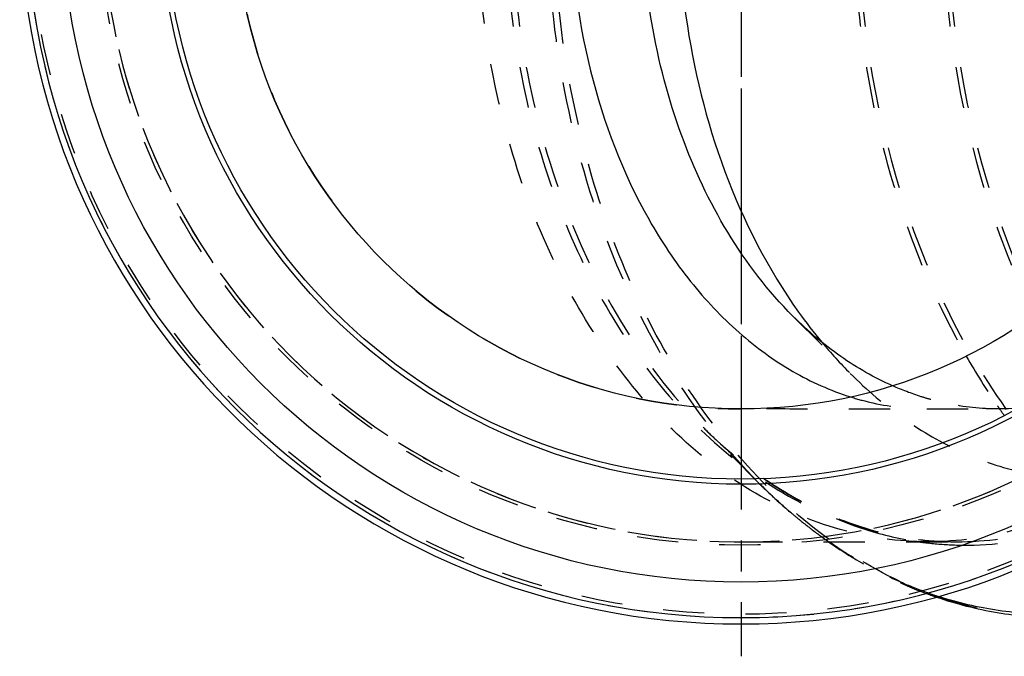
# Model space of a CAD drawing. Header units: millimetres. Extents: x 341 to 665, y 378 to 622.
# Tile 1 of 12: x 341 to 497, y 378 to 479. Entities that reach past the tile are written whole.
import ezdxf

# ---------------------------------------------------------------- set-up
doc = ezdxf.new("R2010")
doc.units = ezdxf.units.MM
doc.header["$LTSCALE"] = 65.185185
doc.linetypes.add('CENTER', pattern=[0.6, 0.375, -0.075, 0.075, -0.075])
doc.linetypes.add('HIDDEN', pattern=[0.2, 0.1, -0.1])
for name, color, linetype in [('ACHSEN_S', 7, 'CONTINUOUS'), ('FLAECHEN', 7, 'CONTINUOUS'), ('KOERPER', 7, 'CONTINUOUS'), ('KONST.EL_MIT_GEO', 7, 'CONTINUOUS')]:
    doc.layers.add(name, color=color, linetype=linetype)

msp = doc.modelspace()

# ---------------------------------------------------------------- linework, layer by layer
at = {"layer": 'ACHSEN_S', "color": 2, "linetype": 'CENTER'}
msp.add_line((455.4, 621.55), (455.4, 378.34), dxfattribs=at)
at = {"layer": 'FLAECHEN', "color": 2, "linetype": 'CENTER'}
msp.add_line((455.4, 497.45), (455.4, 412.45), dxfattribs=at)
at = {"layer": 'KOERPER', "color": 8, "linetype": 'HIDDEN'}
for p, q in [((484.77, 417.45), (496.25, 417.45)), ((458.33, 405.62), (449.4, 414.55)), ((455.4, 396.45), (489.44, 396.45))]:
    msp.add_line(p, q, dxfattribs=at)
at = {"layer": 'KOERPER', "color": 7, "linetype": 'Continuous'}
msp.add_arc((455.4, 497.45), 114, 93.6611, 86.3389, dxfattribs=at)
at = {"layer": 'KOERPER', "color": 8, "linetype": 'HIDDEN'}
for centre, radius, start, end in [((455.4, 497.45), 101, 121.8263, 118.5079), ((455.4, 497.45), 80, 90, 270), ((455.4, 497.45), 113, 180, 360), ((588.15, 481.28), 111.89, 209.7265, 214.4726), ((484.98, 457.3), 39.85, 269.6876, 269.9938), ((583.16, 477.98), 105.91, 214.5247, 214.8566), ((582.31, 477.38), 104.87, 214.856, 215.5538)]:
    msp.add_arc(centre, radius, start, end, dxfattribs=at)
for points, knots in [([(484.98, 396.45), (480.29, 396.45), (470.69, 397.81), (457.08, 403.77), (444.64, 413.32), (433.83, 426.04), (425.01, 441.43), (416.18, 465.04), (413.56, 484.44), (413.56, 497.45)], [0, 0, 0, 0, 0.103363, 0.210479, 0.324205, 0.446029, 0.57605, 0.713211, 1, 1, 1, 1]), ([(473.08, 497.45), (473.08, 491.01), (474.54, 466.3), (481.89, 441.72), (490.99, 425.8)], [0, 0, 0, 0, 0.259918, 1, 1, 1, 1]), ([(473.78, 497.45), (473.78, 482.89), (476.71, 461.19), (486.59, 434.77), (496.46, 417.55), (508.55, 403.32), (522.47, 392.63), (537.7, 385.97), (548.44, 384.45), (553.69, 384.45)], [0, 0, 0, 0, 0.286789, 0.42395, 0.553971, 0.675795, 0.789521, 0.896637, 1, 1, 1, 1]), ([(556.4, 497.45), (556.4, 484.44), (553.78, 465.04), (544.95, 441.43), (536.13, 426.04), (525.32, 413.32), (512.89, 403.77), (499.27, 397.81), (489.67, 396.45), (484.98, 396.45)], [0, 0, 0, 0, 0.286789, 0.42395, 0.553971, 0.675795, 0.789521, 0.896637, 1, 1, 1, 1]), ([(487.22, 497.45), (487.22, 482.76), (490.17, 460.86), (500.14, 434.22), (510.1, 416.84), (522.29, 402.49), (536.33, 391.71), (551.7, 384.99), (562.54, 383.45), (567.83, 383.45)], [0, 0, 0, 0, 0.286788, 0.42395, 0.553971, 0.675795, 0.789521, 0.896637, 1, 1, 1, 1]), ([(472.7, 419.36), (473.68, 419.05), (477.62, 417.96), (481.71, 417.47), (484.76, 417.45)], [0, 0, 0, 0, 0.252891, 1, 1, 1, 1]), ([(459.39, 417.55), (463.37, 417.48), (471.83, 417.45), (480.28, 417.45), (484.76, 417.45)], [0, 0, 0, 0, 0.470211, 1, 1, 1, 1])]:
    msp.add_open_spline(points, degree=3, knots=knots, dxfattribs=at)
at = {"layer": 'KOERPER', "color": 7, "linetype": 'Continuous'}
msp.add_open_spline([(428.41, 497.45), (428.41, 488.54), (430.44, 471.15), (438.1, 451.01), (447.04, 437.59), (454.7, 429.43), (463.25, 423.17), (469.53, 420.36), (472.7, 419.36)], degree=3, knots=[0, 0, 0, 0, 0.280174, 0.545201, 0.66884, 0.785512, 0.895511, 1, 1, 1, 1], dxfattribs=at)
at = {"layer": 'KONST.EL_MIT_GEO', "color": 8, "linetype": 'HIDDEN'}
for p, q in [((463.59, 432.13), (472.65, 423.07)), ((458.93, 406.51), (459.03, 406.43)), ((468.27, 397.15), (468.08, 397.28))]:
    msp.add_line(p, q, dxfattribs=at)
for radius in [112.46, 101.54]:
    msp.add_circle((455.4, 497.45), radius, dxfattribs=at)
at = {"layer": 'KONST.EL_MIT_GEO', "color": 7, "linetype": 'Continuous'}
for radius in [107.37, 91.9, 91.1, 80]:
    msp.add_circle((455.4, 497.45), radius, dxfattribs=at)
at = {"layer": 'KONST.EL_MIT_GEO', "color": 8, "linetype": 'HIDDEN'}
for centre, radius, start, end in [((455.4, 497.45), 101, 119.2874, 119.1524), ((525.06, 475.36), 74.03, 219.7557, 224.9415), ((518.11, 465.39), 84.53, 224.9908, 227.7914), ((515.94, 463.01), 81.31, 227.7975, 229.6919), ((514.54, 461.36), 79.15, 229.6944, 231.0567), ((512.97, 459.41), 76.65, 231.0505, 233.6169), ((491.2, 448.92), 53.03, 252.3164, 261.6518), ((511.82, 457.86), 74.72, 233.6256, 234.1733), ((512.61, 458.54), 75.75, 233.9992, 235.0533), ((511.23, 457.04), 73.71, 234.3461, 235.3334), ((490.92, 447.38), 51.47, 261.7129, 263.3552), ((490.87, 446.96), 51.04, 263.3525, 268.3765), ((506.81, 447.85), 63.55, 249.5841, 251.145), ((505.26, 445.78), 60.92, 250.5036, 252.1285)]:
    msp.add_arc(centre, radius, start, end, dxfattribs=at)
at = {"layer": 'KONST.EL_MIT_GEO', "color": 7, "linetype": 'Continuous'}
for centre, radius, start, end in [((455.4, 497.45), 113, 180, 360), ((530.2, 479.6), 80.69, 215.4838, 219.7303)]:
    msp.add_arc(centre, radius, start, end, dxfattribs=at)
at = {"layer": 'KONST.EL_MIT_GEO', "color": 8, "linetype": 'HIDDEN'}
for points, knots in [([(418.02, 497.45), (418.02, 484.44), (420.64, 465.04), (429.47, 441.43), (438.29, 426.04), (449.1, 413.32), (461.54, 403.77), (475.15, 397.81), (484.75, 396.45), (489.44, 396.45)], [0, 0, 0, 0, 0.286787, 0.423949, 0.55397, 0.675794, 0.789521, 0.896637, 1, 1, 1, 1]), ([(419.06, 497.45), (419.06, 489.41), (420.4, 473.51), (427.96, 444.42), (439.37, 424.57), (449.4, 414.55)], [0, 0, 0, 0, 0.267589, 0.527735, 1, 1, 1, 1]), ([(458.33, 405.62), (447.22, 416.73), (434.57, 438.71), (426.2, 470.94), (424.72, 488.55), (424.72, 497.45)], [0, 0, 0, 0, 0.472265, 0.732411, 1, 1, 1, 1]), ([(505.65, 384.45), (500.41, 384.45), (489.67, 385.97), (474.43, 392.63), (460.52, 403.32), (448.43, 417.55), (438.56, 434.77), (428.68, 461.19), (425.75, 482.89), (425.75, 497.45)], [0, 0, 0, 0, 0.103363, 0.21048, 0.324206, 0.44603, 0.576052, 0.713213, 1, 1, 1, 1]), ([(487.93, 497.45), (487.93, 480.48), (491.88, 455.2), (505.29, 425.54), (518.46, 407.33), (534.36, 393.72), (552.28, 385.56), (571.22, 383.51), (583.48, 386.32), (589.24, 388.58)], [0, 0, 0, 0, 0.292637, 0.430386, 0.558754, 0.677198, 0.787371, 0.893195, 1, 1, 1, 1]), ([(489.44, 396.45), (494.13, 396.45), (503.73, 397.81), (517.35, 403.77), (529.78, 413.32), (540.59, 426.04), (549.41, 441.43), (558.24, 465.04), (560.86, 484.44), (560.86, 497.45)], [0, 0, 0, 0, 0.103363, 0.21048, 0.324207, 0.44603, 0.576051, 0.713212, 1, 1, 1, 1]), ([(552.82, 497.45), (552.82, 487.14), (550.14, 467.17), (539.95, 444.64), (528.21, 430.81), (518.35, 423.24), (507.57, 418.53), (499.96, 417.45), (496.25, 417.45)], [0, 0, 0, 0, 0.287047, 0.553568, 0.675502, 0.789331, 0.896544, 1, 1, 1, 1]), ([(472.65, 423.07), (475.28, 420.44), (480.81, 415.72), (490.06, 410.37), (499.82, 407.09), (506.54, 406.35), (509.85, 406.35)], [0, 0, 0, 0, 0.26627, 0.519329, 0.762375, 1, 1, 1, 1]), ([(485.41, 418.93), (484.89, 419.08), (482.83, 419.69), (480.81, 420.46), (479.33, 421.11)], [0, 0, 0, 0, 0.247827, 1, 1, 1, 1]), ([(496.25, 417.45), (495.34, 417.45), (491.69, 417.57), (488.05, 418.2), (485.41, 418.93)], [0, 0, 0, 0, 0.248855, 1, 1, 1, 1]), ([(449.4, 414.55), (452.26, 411.69), (458.26, 406.57), (468.25, 400.78), (478.72, 397.24), (485.91, 396.45), (489.44, 396.45)], [0, 0, 0, 0, 0.268979, 0.522671, 0.764574, 1, 1, 1, 1]), ([(449.4, 414.55), (450.15, 413.8), (453.15, 410.92), (456.39, 408.29), (458.93, 406.51)], [0, 0, 0, 0, 0.255205, 1, 1, 1, 1]), ([(459.03, 406.43), (460.29, 405.55), (465.33, 402.28), (470.84, 399.74), (475.09, 398.39)], [0, 0, 0, 0, 0.256903, 1, 1, 1, 1]), ([(458.33, 405.62), (459.1, 404.85), (462.18, 401.88), (465.5, 399.14), (468.09, 397.26)], [0, 0, 0, 0, 0.254077, 1, 1, 1, 1]), ([(489.42, 395.93), (494.46, 395.79), (504.81, 397.06), (514.33, 401.25), (518.82, 403.93)], [0, 0, 0, 0, 0.490755, 1, 1, 1, 1]), ([(469.22, 396.45), (470.44, 395.6), (475.31, 392.4), (480.58, 389.8), (484.64, 388.29)], [0, 0, 0, 0, 0.255206, 1, 1, 1, 1]), ([(484.93, 388.35), (483.57, 388.83), (478.11, 390.99), (472.95, 393.9), (469.3, 396.42)], [0, 0, 0, 0, 0.244844, 1, 1, 1, 1])]:
    msp.add_open_spline(points, degree=3, knots=knots, dxfattribs=at)
at = {"layer": 'KONST.EL_MIT_GEO', "color": 7, "linetype": 'Continuous'}
for points, knots in [([(463.59, 432.13), (455.69, 440.03), (446.69, 455.66), (440.74, 478.59), (439.68, 491.12), (439.68, 497.45)], [0, 0, 0, 0, 0.472264, 0.732408, 1, 1, 1, 1]), ([(445.43, 497.45), (445.43, 491.48), (446.98, 468.88), (454.8, 446.35), (464.49, 432.75)], [0, 0, 0, 0, 0.263386, 1, 1, 1, 1]), ([(479.33, 421.11), (476.47, 422.38), (470.85, 425.61), (465.92, 429.8), (463.59, 432.13)], [0, 0, 0, 0, 0.48714, 1, 1, 1, 1]), ([(486.27, 387.71), (489.4, 386.64), (495.8, 385), (502.39, 384.45), (505.65, 384.45)], [0, 0, 0, 0, 0.502882, 1, 1, 1, 1]), ([(505.63, 385), (502.43, 384.92), (495.96, 385.32), (489.65, 386.8), (486.56, 387.8)], [0, 0, 0, 0, 0.496953, 1, 1, 1, 1])]:
    msp.add_open_spline(points, degree=3, knots=knots, dxfattribs=at)

doc.saveas('drawing.dxf')
